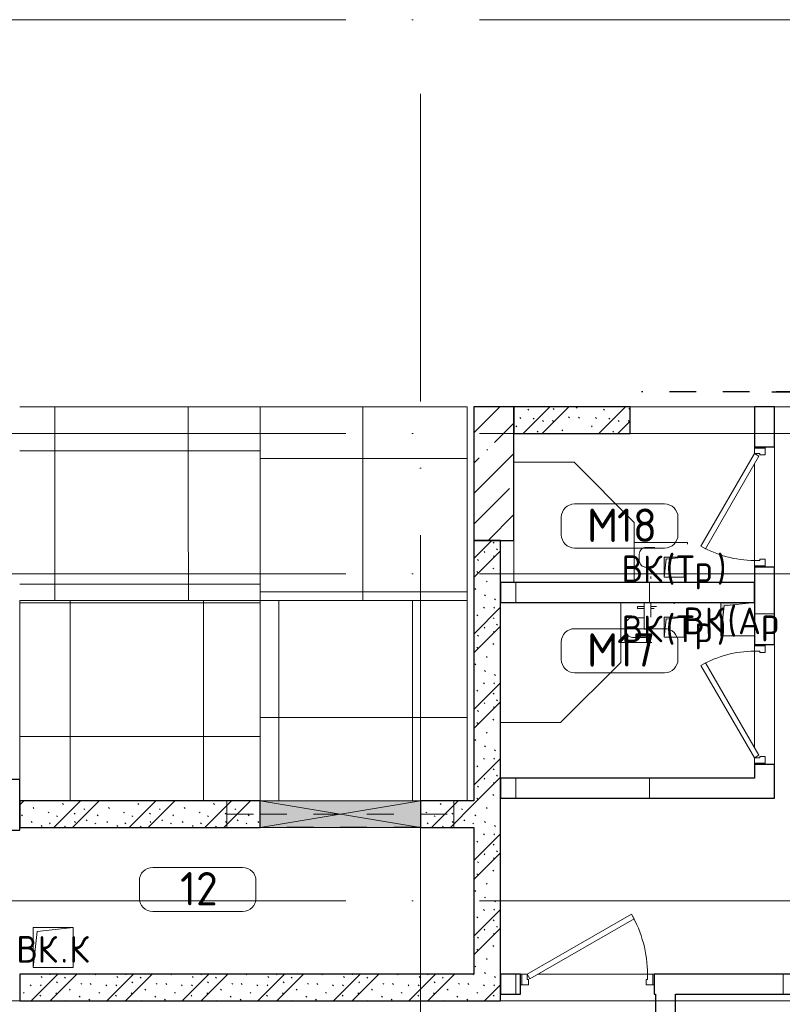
# Model space of a CAD drawing. Header units: millimetres. Extents: x -30540 to 175469, y -11730 to 122288.
# Tile 10 of 119: x 5285 to 10995, y 39075 to 46450. Entities that reach past the tile are written whole.
import ezdxf

# ---------------------------------------------------------------- set-up
doc = ezdxf.new("R2010")
doc.units = ezdxf.units.MM
for name, pattern in [('3_ Штрих_ 1 х 1 мм', [400, 200, -200]), ('ADSK_Линия сетки', [5000, 4000, -500, 0, -500]), ('ADSK_Штриховая_ш3 п1_5', [900, 600, -300])]:
    doc.linetypes.add(name, pattern=pattern)
for name, color, linetype, lineweight in [('A-____-NOTE-TEXT', 7, 'Continuous', 18), ('A-AREA-____-IDEN', 7, 'Continuous', 9), ('A-DOOR-____-MCUT', 7, 'Continuous', 9), ('A-DOOR-____-OTLN', 7, 'Continuous', 18), ('A-DOOR-FRAM-MCUT', 7, 'Continuous', 9), ('A-DOOR-OPNG-OTLN', 7, 'Continuous', 18), ('A-FLOR-____-OTLN', 7, 'Continuous', 18), ('A-FLOR-____-PATT', 7, 'Continuous', 18), ('A-GENM-____-OTLN', 7, 'Continuous', 18), ('A-GLAZ-____-MCUT', 7, 'Continuous', 9), ('A-GLAZ-____-OTLN', 7, 'Continuous', 18), ('A-WALL-____-MCUT', 7, 'Continuous', 40), ('A-WALL-____-PATT', 7, 'Continuous', 40), ('I-WALL-____-MCUT', 7, 'Continuous', 40), ('M-EQPM-____-OTLN', 7, 'Continuous', 18), ('P-SANR-FIXT-OTLN', 7, 'Continuous', 18), ('S-BEAM-____-OTLN', 7, 'Continuous', 18), ('S-COLS-____-MCUT', 7, 'Continuous', 40), ('S-COLS-____-OTLN', 7, 'Continuous', 18), ('S-GRID-____-OTLN', 7, 'Continuous', 9)]:
    doc.layers.add(name, color=color, linetype=linetype, lineweight=lineweight)
doc.layers.add('A-AREA-____-OTLN', color=4, linetype='ADSK_Штриховая_ш3 п1_5', lineweight=40, true_color=0x00ffff)
doc.styles.add('GOST Common', font='GOST_Common.ttf', dxfattribs={"height": 200})
doc.styles.add('GOST Common_3', font='GOST_Common.ttf', dxfattribs={"height": 250})
pattern_1 = [(135, (300.56, 377.28), (-565.6854, 6e-14), [10, -790]), (135, (349.8, 474.73), (-565.6854, 6e-14), [10, -790]), (135, (423.93, 473.06), (-565.6854, 6e-14), [10, -790]), (135, (229.92, 447.9), (-565.6854, 6e-14), [10, -790]), (135, (155.08, 447.9), (-565.6854, 6e-14), [10, -790]), (135, (114.9, 369.03), (-565.6854, 6e-14), [10, -790]), (135, (132.43, 285.8), (-565.6854, 6e-14), [10, -790]), (135, (214.66, 322), (-565.6854, 6e-14), [10, -790]), (135, (198.16, 261.88), (-565.6854, 6e-14), [10, -790]), (135, (45.2, 272.9), (-565.6854, 6e-14), [10, -790]), (135, (42.32, 336.16), (-565.6854, 6e-14), [10, -790]), (135, (92.26, 192.24), (-565.6854, 6e-14), [10, -790]), (135, (7.07, 149.2), (-565.6854, 6e-14), [10, -790]), (135, (80.6, 95.1), (-565.6854, 6e-14), [10, -790]), (135, (79.53, 36.94), (-565.6854, 6e-14), [10, -790]), (135, (153.87, 74.56), (-565.6854, 6e-14), [10, -790]), (135, (228.35, 124.8), (-565.6854, 6e-14), [10, -790]), (135, (279.75, 180.4), (-565.6854, 6e-14), [10, -790]), (135, (282.9, 31.63), (-565.6854, 6e-14), [10, -790]), (135, (377.38, 53.45), (-565.6854, 6e-14), [10, -790]), (135, (352.28, 102.7), (-565.6854, 6e-14), [10, -790]), (135, (354.05, 0), (-565.6854, 6e-14), [10, -790]), (135, (553.23, 16.45), (-565.6854, 6e-14), [10, -790]), (135, (542.38, 63.45), (-565.6854, 6e-14), [10, -790]), (135, (536.58, 239.3), (-565.6854, 6e-14), [10, -790]), (135, (475.85, 203.9), (-565.6854, 6e-14), [10, -790]), (135, (475.85, 316.54), (-565.6854, 6e-14), [10, -790]), (135, (520.8, 408.7), (-565.6854, 6e-14), [10, -790]), (135, (551.1, 470.8), (-565.6854, 6e-14), [10, -790]), (135, (235.25, 537.93), (-565.6854, 6e-14), [10, -790]), (135, (407.25, 547.65), (-565.6854, 6e-14), [10, -790]), (135, (94.5, 558.6), (-565.6854, 6e-14), [10, -790]), (135, (46.4, 532.3), (-565.6854, 6e-14), [10, -790]), (135, (85.56, 465.04), (-565.6854, 6e-14), [10, -790]), (135, (355.53, 181.14), (-565.6854, 6e-14), [10, -790]), (135, (362.23, 243.6), (-565.6854, 6e-14), [10, -790]), (135, (413.45, 344.1), (-565.6854, 6e-14), [10, -790]), (135, (286.3, 273.25), (-565.6854, 6e-14), [10, -790]), (135, (423.02, 263.72), (-565.6854, 6e-14), [10, -790]), (135, (162.94, 190.2), (-565.6854, 6e-14), [10, -790]), (135, (470.25, 120.93), (-565.6854, 6e-14), [10, -790]), (135, (484.48, 9.78), (-565.6854, 6e-14), [10, -790]), (45, (0, 212.13), (-565.6854, 0), []), (45, (212.13, 0), (-565.6854, 0), []), (45, (353.55, 0), (-565.6854, 0), []), (45, (0, 353.55), (-565.6854, 0), [])]
pattern_2 = [(0, (0, 0), (0, 1000), []), (90, (0, 0), (-1000, 6e-14), [])]

# ---------------------------------------------------------------- blocks, each defined once
blk = doc.blocks.new('FP_25-01 ЭО')
at = {"layer": 'A-FLOR-____-PATT', "color": 254, "lineweight": 5, "true_color": 0xe4e4e4}
for p, q in [((5547.7, 42825.3), (5547.1, 43550.3)), ((6547.2, 42825.2), (6546.5, 43550.2)), ((5285.5, 43221.1), (5885.5, 43221.1)), ((5885.5, 43221.1), (6485.5, 43221)), ((6485.5, 43221), (7085.5, 43220.9)), ((5548.4, 42100.3), (5547.7, 42825.3)), ((6547.8, 42100.2), (6547.2, 42825.2)), ((5285.6, 42221.4), (5885.6, 42221.3)), ((5885.6, 42221.3), (6485.6, 42221.3)), ((6485.6, 42221.3), (7085.6, 42221.2))]:
    blk.add_line(p, q, dxfattribs=at)
blk = doc.blocks.new('FP_26-01 ЭО')
at = {"layer": 'A-FLOR-____-PATT', "color": 254, "lineweight": 5, "true_color": 0xe4e4e4}
for p, q in [((5285.7, 42081.8), (6185.7, 42081.8)), ((5663, 41350), (5662.8, 42100)), ((6185.7, 42081.8), (7085.7, 42081.9)), ((6662.4, 41350.1), (6662.2, 42100.1)), ((5663.1, 40600), (5663, 41350)), ((6662.5, 40600.1), (6662.4, 41350.1)), ((5285.6, 41081.8), (6185.6, 41081.9)), ((6185.6, 41081.9), (7085.6, 41081.9))]:
    blk.add_line(p, q, dxfattribs=at)
blk = doc.blocks.new('FP_27-01 ЭО')
at = {"layer": 'A-FLOR-____-PATT', "color": 254, "lineweight": 5, "true_color": 0xe4e4e4}
for p, q in [((7225.9, 41350.1), (7225.8, 42100.1)), ((8225.8, 41350), (8225.8, 42100)), ((7225.9, 40600.1), (7225.9, 41350.1)), ((8225.8, 40600), (8225.8, 41350)), ((7085.2, 41223.3), (7860.2, 41223.2)), ((7860.2, 41223.2), (8635.2, 41223.2))]:
    blk.add_line(p, q, dxfattribs=at)
blk = doc.blocks.new('FP_28-01 ЭО')
at = {"layer": 'A-FLOR-____-PATT', "color": 254, "lineweight": 5, "true_color": 0xe4e4e4}
for p, q in [((7854.3, 42825.1), (7854.4, 43550.1)), ((7085.1, 43164), (7860.1, 43163.9)), ((7860.1, 43163.9), (8635.1, 43163.9)), ((7854.3, 42100.1), (7854.3, 42825.1)), ((7085.1, 42164), (7860.1, 42163.9)), ((7860.1, 42163.9), (8635.1, 42163.9))]:
    blk.add_line(p, q, dxfattribs=at)
blk = doc.blocks.new('АР_Дверь однопольная - 1000х2100h_900__Глухая_1 эт-4640983-01 ЭО')
at = {"layer": 'A-DOOR-____-MCUT', "color": 254, "lineweight": 15, "true_color": 0xcccccc}
for p, q in [((329.4, 525), (-450, 75)), ((349.4, 490.4), (329.4, 525)), ((-430, 40.4), (349.4, 490.4)), ((-450, 75), (-430, 40.4))]:
    blk.add_line(p, q, dxfattribs=at)
at = {"layer": 'A-DOOR-____-OTLN', "color": 254, "lineweight": 13, "true_color": 0xcccccc}
blk.add_arc((-450, 75), 900, 360, 30, dxfattribs=at)
at = {"layer": 'A-DOOR-FRAM-MCUT', "color": 254, "lineweight": 15, "true_color": 0xcccccc}
for p, q in [((-490, 75), (-500, 75)), ((-450, 75), (-490, 75)), ((-490, 75), (-490, -5)), ((-450, 35), (-450, 75)), ((490, 75), (450, 75)), ((450, 75), (450, 35)), ((490, -5), (490, 75)), ((490, 75), (500, 75)), ((-440, 35), (-450, 35)), ((-440, -5), (-440, 35)), ((450, 35), (440, 35)), ((440, 35), (440, -5)), ((-490, -5), (-500, -5)), ((-490, -5), (-440, -5)), ((440, -5), (490, -5)), ((490, -5), (500, -5))]:
    blk.add_line(p, q, dxfattribs=at)
blk = doc.blocks.new('АР_Дверь однопольная - 900х2100h_800__Глухая_1 эт_Су-4641052-01 ЭО')
at = {"layer": 'A-DOOR-____-MCUT', "color": 254, "lineweight": 15, "true_color": 0xcccccc}
for p, q in [((292.8, 475), (-400, 75)), ((312.8, 440.4), (292.8, 475)), ((-380, 40.4), (312.8, 440.4)), ((-400, 75), (-380, 40.4))]:
    blk.add_line(p, q, dxfattribs=at)
at = {"layer": 'A-DOOR-____-OTLN', "color": 254, "lineweight": 13, "true_color": 0xcccccc}
blk.add_arc((-400, 75), 800, 360, 30, dxfattribs=at)
at = {"layer": 'A-DOOR-FRAM-MCUT', "color": 254, "lineweight": 15, "true_color": 0xcccccc}
for p, q in [((-440, 75), (-450, 75)), ((-400, 75), (-440, 75)), ((-440, 75), (-440, -5)), ((-400, 35), (-400, 75)), ((440, 75), (400, 75)), ((400, 75), (400, 35)), ((440, -5), (440, 75)), ((440, 75), (450, 75)), ((-390, 35), (-400, 35)), ((-390, -5), (-390, 35)), ((400, 35), (390, 35)), ((390, 35), (390, -5)), ((-440, -5), (-450, -5)), ((-440, -5), (-390, -5)), ((390, -5), (440, -5)), ((440, -5), (450, -5))]:
    blk.add_line(p, q, dxfattribs=at)
blk = doc.blocks.new('АР_Дверь однопольная - 900х2100h_800__Глухая_1 эт_Су-4641112-01 ЭО')
at = {"layer": 'A-DOOR-____-MCUT', "color": 254, "lineweight": 15, "true_color": 0xcccccc}
for p, q in [((-292.8, 475), (-312.8, 440.4)), ((400, 75), (-292.8, 475)), ((-312.8, 440.4), (380, 40.4)), ((380, 40.4), (400, 75))]:
    blk.add_line(p, q, dxfattribs=at)
at = {"layer": 'A-DOOR-____-OTLN', "color": 254, "lineweight": 13, "true_color": 0xcccccc}
blk.add_arc((400, 75), 800, 150, 180, dxfattribs=at)
at = {"layer": 'A-DOOR-FRAM-MCUT', "color": 254, "lineweight": 15, "true_color": 0xcccccc}
for p, q in [((-440, 75), (-450, 75)), ((-400, 75), (-440, 75)), ((-440, 75), (-440, -5)), ((-400, 35), (-400, 75)), ((440, 75), (400, 75)), ((400, 75), (400, 35)), ((440, -5), (440, 75)), ((440, 75), (450, 75)), ((-390, 35), (-400, 35)), ((-390, -5), (-390, 35)), ((400, 35), (390, 35)), ((390, 35), (390, -5)), ((-440, -5), (-450, -5)), ((-440, -5), (-390, -5)), ((390, -5), (440, -5)), ((440, -5), (450, -5))]:
    blk.add_line(p, q, dxfattribs=at)
blk = doc.blocks.new('АР_Проем - Настраиваемый-4663646-01 ЭО')
at = {"layer": 'A-DOOR-OPNG-OTLN', "color": 254, "lineweight": 13, "true_color": 0xcccccc}
for p, q in [((-600, 100), (600, 100)), ((-600, -100), (600, -100))]:
    blk.add_line(p, q, dxfattribs=at)
blk = doc.blocks.new('АР_Проем - Настраиваемый-6880423-01 ЭО')
at = {"layer": 'A-DOOR-OPNG-OTLN', "color": 254, "lineweight": 13, "true_color": 0xcccccc}
for p, q in [((-670, 125), (670, 125)), ((-670, -125), (670, -125))]:
    blk.add_line(p, q, dxfattribs=at)
blk = doc.blocks.new('АР_Перемычка - 200_Уx2_50x5__250-250-5284486-01 ЭО')
at = {"layer": 'S-BEAM-____-OTLN', "color": 254, "linetype": '3_ Штрих_ 1 х 1 мм', "lineweight": 15, "true_color": 0xdcdcdc}
for p, q in [((-850, 100), (-850, -100)), ((850, 100), (850, -100)), ((-850, 0), (-600, 0)), ((-600, 0), (600, 0)), ((600, 0), (850, 0))]:
    blk.add_line(p, q, dxfattribs=at)
blk = doc.blocks.new('АР_Отверстие прямоугольное - ОВВ-5238054-01 ЭО')
at = {"layer": 'A-GLAZ-____-OTLN', "lineweight": 13, "true_color": 0xf9f9f9}
blk.add_hatch(color=7, dxfattribs=at).paths.add_polyline_path([(725, -100), (725, 100), (-475, 100), (-475, -100), (717.4, -100)])
at = {"layer": 'A-GLAZ-____-MCUT', "color": 254, "lineweight": 15, "true_color": 0xcccccc}
for p, q in [((-475, 100), (-475, -100)), ((725, 100), (725, -100))]:
    blk.add_line(p, q, dxfattribs=at)
at = {"layer": 'A-GLAZ-____-OTLN', "color": 254, "lineweight": 5, "true_color": 0xcccccc}
for p, q in [((725, 100), (-475, -100)), ((-475, 100), (725, -100))]:
    blk.add_line(p, q, dxfattribs=at)
at = {"layer": 'A-GLAZ-____-OTLN', "color": 254, "lineweight": 13, "true_color": 0xcccccc}
for p, q in [((725, 100), (-475, 100)), ((-475, 100), (-475, -100)), ((725, -100), (725, 100)), ((-475, -100), (725, -100))]:
    blk.add_line(p, q, dxfattribs=at)
blk = doc.blocks.new('АР_Перемычка - 200_Уx2_50x5__250-250-5284613-01 ЭО')
at = {"layer": 'S-BEAM-____-OTLN', "color": 254, "linetype": '3_ Штрих_ 1 х 1 мм', "lineweight": 15, "true_color": 0xdcdcdc}
for p, q in [((-850, 100), (-850, -100)), ((850, 100), (850, -100)), ((-850, 0), (-600, 0)), ((-600, 0), (600, 0)), ((600, 0), (850, 0))]:
    blk.add_line(p, q, dxfattribs=at)
blk = doc.blocks.new('АР_Канал вертикальный прямоугольный - ВК_Ар_-5078189-01 ЭО')
at = {"layer": 'M-EQPM-____-OTLN', "lineweight": 13, "true_color": 0xe2e2e2}
blk.add_hatch(color=254, dxfattribs=at).paths.add_polyline_path([(-125, -125), (-100, 100), (125, 125), (-125, 125)])
at = {"layer": 'M-EQPM-____-OTLN', "color": 253, "lineweight": 13, "true_color": 0xaaaaaa}
for p, q in [((125, 125), (-125, 125)), ((-125, 125), (-125, -125)), ((125, 125), (-125, 125)), ((-125, 125), (-125, -125)), ((-125, -125), (-125, 125)), ((-125, 125), (125, 125)), ((-125, -125), (-100, 100)), ((-125, -125), (-100, 100)), ((-100, 100), (125, 125)), ((-100, 100), (125, 125)), ((125, -125), (125, 125)), ((125, 125), (125, -125)), ((-125, -125), (125, -125)), ((125, -125), (-125, -125))]:
    blk.add_line(p, q, dxfattribs=at)
blk = doc.blocks.new('АР_Канал вертикальный прямоугольный - ВК_Тр_-5078187-01 ЭО')
at = {"layer": 'M-EQPM-____-OTLN', "lineweight": 13, "true_color": 0xe2e2e2}
blk.add_hatch(color=254, dxfattribs=at).paths.add_polyline_path([(-75, -75), (-60, 60), (75, 75), (-75, 75)])
at = {"layer": 'M-EQPM-____-OTLN', "color": 253, "lineweight": 13, "true_color": 0xaaaaaa}
for p, q in [((75, 75), (-75, 75)), ((-75, 75), (-75, -75)), ((75, 75), (-75, 75)), ((-75, 75), (-75, -75)), ((-75, -75), (-75, 75)), ((-75, 75), (75, 75)), ((-60, 60), (75, 75)), ((-60, 60), (75, 75)), ((75, -75), (75, 75)), ((75, 75), (75, -75)), ((-75, -75), (-60, 60)), ((-75, -75), (-60, 60)), ((-75, -75), (75, -75)), ((75, -75), (-75, -75))]:
    blk.add_line(p, q, dxfattribs=at)
blk = doc.blocks.new('АР_Канал вертикальный прямоугольный - ВК_К-5078221-01 ЭО')
at = {"layer": 'A-GENM-____-OTLN', "color": 253, "lineweight": 13, "true_color": 0xaaaaaa}
for p, q in [((-150, -150), (-150, 150)), ((-150, 150), (150, 150))]:
    blk.add_line(p, q, dxfattribs=at)
at = {"layer": 'M-EQPM-____-OTLN', "color": 253, "lineweight": 13, "true_color": 0xaaaaaa}
for p, q in [((-150, -150), (-150, 150)), ((-150, 150), (150, 150)), ((-120, 120), (150, 150)), ((150, 150), (150, -150)), ((-150, -150), (-120, 120)), ((150, -150), (-150, -150))]:
    blk.add_line(p, q, dxfattribs=at)
blk = doc.blocks.new('A-PLU-Sink-2D - 300 x 400mm-893884-01 ЭО')
at = {"layer": 'P-SANR-FIXT-OTLN', "color": 253, "lineweight": 13, "true_color": 0xaaaaaa}
for p, q in [((215.7, 152.3), (81.9, 152.3)), ((81.9, 152.3), (215.7, 152.3)), ((215.7, -147.7), (215.7, 152.3)), ((215.7, 152.3), (215.7, -147.7)), ((88.7, 122.3), (90.7, 122.3)), ((90.7, 122.3), (90.7, 107.3)), ((126.8, 38), (90.7, 38)), ((177.6, -58.8), (177.6, -12.8)), ((-184.3, -133.9), (-184.3, -147.7)), ((-184.3, -147.7), (-184.3, -133.9)), ((59.6, -109.6), (126.8, -109.6)), ((-184.3, -147.7), (215.7, -147.7)), ((215.7, -147.7), (-184.3, -147.7))]:
    blk.add_line(p, q, dxfattribs=at)
for centre, start, end in [((126.8, -12.8), 360, 90), ((126.8, -58.8), 270, 0)]:
    blk.add_arc(centre, 50.8, start, end, dxfattribs=at)
blk = doc.blocks.new('A-PLU-Shower_Corner_2D - 900x900-951159-01 ЭО')
at = {"layer": 'P-SANR-FIXT-OTLN', "color": 253, "lineweight": 13, "true_color": 0xaaaaaa}
for p, q in [((-450, 900), (-900, 450)), ((-450, 900), (-900, 450)), ((0, 900), (-450, 900)), ((-450, 900), (0, 900)), ((0, 0), (0, 900)), ((0, 900), (0, 0)), ((-900, 450), (-900, 0)), ((-900, 0), (-900, 450)), ((0, 0), (-900, 0)), ((-900, 0), (0, 0))]:
    blk.add_line(p, q, dxfattribs=at)
blk = doc.blocks.new('A-PLU-Sink-2D - 300 x 400mm-2359703-01 ЭО')
at = {"layer": 'P-SANR-FIXT-OTLN', "color": 253, "lineweight": 13, "true_color": 0xaaaaaa}
for p, q in [((-18.1, 147.7), (215.7, 147.7)), ((215.7, 147.7), (-18.1, 147.7)), ((215.7, 147.7), (215.7, -152.3)), ((215.7, -152.3), (215.7, 147.7)), ((-9.7, 109.6), (126.8, 109.6)), ((40.7, 47.7), (-9.3, 47.7)), ((40.7, -152.3), (40.7, 47.7)), ((177.6, 58.8), (177.6, 12.8)), ((-9.3, -42.3), (-9.3, -152.3)), ((126.8, -38), (40.7, -38)), ((-184.3, -152.3), (-184.3, -142.3)), ((-184.3, -142.3), (-184.3, -152.3)), ((-9.3, -122.3), (-52.5, -122.3)), ((-34.8, -107.3), (-9.3, -107.3)), ((90.7, -107.3), (40.7, -107.3)), ((40.7, -122.3), (90.7, -122.3)), ((90.7, -122.3), (90.7, -107.3)), ((215.7, -152.3), (-184.3, -152.3)), ((-184.3, -152.3), (215.7, -152.3))]:
    blk.add_line(p, q, dxfattribs=at)
for centre, start, end in [((126.8, 58.8), 360, 90), ((126.8, 12.8), 270, 0)]:
    blk.add_arc(centre, 50.8, start, end, dxfattribs=at)
blk = doc.blocks.new('A-PLU-Shower_Corner_2D - 900x900-951487-01 ЭО')
at = {"layer": 'P-SANR-FIXT-OTLN', "color": 253, "lineweight": 13, "true_color": 0xaaaaaa}
for p, q in [((-900, 0), (0, 0)), ((-900, -450), (-900, 0)), ((0, 0), (-900, 0)), ((-900, 0), (-900, -450)), ((0, 0), (0, -900)), ((0, -900), (0, 0)), ((-450, -900), (-900, -450)), ((-450, -900), (-900, -450)), ((0, -900), (-450, -900)), ((-450, -900), (0, -900))]:
    blk.add_line(p, q, dxfattribs=at)
blk = doc.blocks.new('Наметкина 10_РД_АР_К1_отсоединено_rvt-1-01 ЭО')
at = {"layer": 'A-WALL-____-PATT', "lineweight": 5, "true_color": 0xcccccc}
h = blk.add_hatch(dxfattribs=at)
h.set_pattern_fill('FP_1', color=254, style=0, pattern_type=2)
h.set_pattern_definition(pattern_1)
h.paths.add_polyline_path([(9855.3, 43350), (9855.3, 43550), (8985.3, 43550), (8985.3, 43350)])
h = blk.add_hatch(dxfattribs=at)
h.set_pattern_fill('FP_2', color=254, style=0, pattern_type=2)
h.set_pattern_definition(pattern_2)
h.paths.add_polyline_path([(10785.3, 40770), (10935.3, 40770), (10935.3, 40870), (10785.3, 40870)])
h.paths.add_polyline_path([(10785.3, 41770), (10935.3, 41770), (10935.3, 42350), (10785.3, 42350), (10785.3, 41805.9)])
h.paths.add_polyline_path([(10935.3, 43250), (10935.3, 43550), (10785.3, 43550), (10785.3, 43250)])
h = blk.add_hatch(dxfattribs=at)
h.set_pattern_fill('FP_1', color=254, style=0, pattern_type=2)
h.set_pattern_definition(pattern_1)
h.paths.add_polyline_path([(8885.3, 39300), (8885.3, 42550), (8685.3, 42550), (8685.3, 39300)])
h = blk.add_hatch(dxfattribs=at)
h.set_pattern_fill('FP_2', color=254, style=0, pattern_type=2)
h.set_pattern_definition(pattern_2)
h.paths.add_polyline_path([(10560.3, 42085), (10785.3, 42085), (10785.3, 42235), (8885.3, 42235), (8885.3, 42085), (10535.3, 42085)])
h = blk.add_hatch(dxfattribs=at)
h.set_pattern_fill('FP_3', color=254, style=0, pattern_type=2)
h.set_pattern_definition([(45, (0, 0), (-424.264, 424.264), []), (45, (0, 282.8), (-424.264, 424.264), [])])
h.paths.add_polyline_path([(5285.3, 40380), (5285.3, 40760), (5035.3, 40760), (5035.3, 40380)])
h = blk.add_hatch(dxfattribs=at)
h.set_pattern_fill('FP_2', color=254, style=0, pattern_type=2)
h.set_pattern_definition(pattern_2)
h.paths.add_polyline_path([(8885.3, 40620), (10935.3, 40620), (10935.3, 40770), (8885.3, 40770)])
h = blk.add_hatch(dxfattribs=at)
h.set_pattern_fill('FP_1', color=254, style=0, pattern_type=2)
h.set_pattern_definition(pattern_1)
h.paths.add_polyline_path([(6238, 40400), (7085.3, 40400), (7085.3, 40600), (5285.3, 40600), (5285.3, 40400)])
h.paths.add_polyline_path([(8685.3, 40400), (8685.3, 40600), (8285.3, 40600), (8285.3, 40400)])
h = blk.add_hatch(dxfattribs=at)
h.set_pattern_fill('FP_1', color=254, style=0, pattern_type=2)
h.set_pattern_definition(pattern_1)
h.paths.add_polyline_path([(8885.3, 39100), (8885.3, 39300), (5285.3, 39300), (5285.3, 39100), (8277.7, 39100)])
h = blk.add_hatch(dxfattribs=at)
h.set_pattern_fill('FP_2', color=254, style=0, pattern_type=2)
h.set_pattern_definition(pattern_2)
h.paths.add_polyline_path([(12585.3, 39150), (13235.3, 39150), (13235.3, 39300), (10035.3, 39300), (10035.3, 39150), (12555.3, 39150)])
h.paths.add_polyline_path([(8885.3, 39150), (9035.3, 39150), (9035.3, 39300), (8885.3, 39300)])
h = blk.add_hatch(dxfattribs=at)
h.set_pattern_fill('FP_2', color=254, style=0, pattern_type=2)
h.set_pattern_definition(pattern_2)
h.paths.add_polyline_path([(10045.3, 36325), (10195.3, 36325), (10195.3, 37950), (10045.3, 37950), (10045.3, 37469)])
h.paths.add_polyline_path([(10045.3, 38950), (10195.3, 38950), (10195.3, 39150), (10045.3, 39150)])
at = {"layer": 'S-COLS-____-OTLN', "lineweight": 5, "true_color": 0xcccccc}
h = blk.add_hatch(dxfattribs=at)
h.set_pattern_fill('FP_5', color=254, style=0, pattern_type=2)
h.set_pattern_definition([(45, (0, 0), (-228.0985, 228.0985), []), (45, (228.1, 0), (-228.0985, 228.0985), [403.225, -80.645, 6.706, -73.939])])
h.paths.add_polyline_path([(8985.3, 42550), (8985.3, 43550), (8685.3, 43550), (8685.3, 42550)])
at = {"layer": 'A-AREA-____-OTLN', "color": 7, "linetype": '3_ Штрих_ 1 х 1 мм', "lineweight": 30, "true_color": 0xccffff}
for p, q in [((13549.3, 43662), (9941.3, 43662)), ((10915.3, 43662), (13435.3, 43662)), ((8285.3, 40400), (7085.3, 40400))]:
    blk.add_line(p, q, dxfattribs=at)
at = {"layer": 'A-FLOR-____-OTLN', "color": 254, "lineweight": 13, "true_color": 0xcccccc}
for p, q in [((5285.3, 43550), (7085.3, 43550)), ((7085.3, 42100), (7085.3, 43550)), ((7085.3, 43550), (8635.3, 43550)), ((8635.3, 43550), (8635.3, 42100)), ((10785.3, 43550), (9855.3, 43550)), ((12635.3, 43550), (10935.3, 43550)), ((10785.4, 43239.9), (10785.4, 43250)), ((10935.3, 43250), (10935.3, 42350)), ((10785.4, 42400), (10785.4, 43120.1)), ((10785.4, 42349.7), (10785.4, 42360.1)), ((5285.3, 42100), (7085.3, 42100)), ((7085.3, 40600), (7085.3, 42100)), ((8635.3, 42100), (7085.3, 42100)), ((8635.3, 42100), (8635.3, 40600)), ((10785.3, 41760), (10785.3, 41770)), ((10935.3, 41770), (10935.3, 40870)), ((10785.3, 41000), (10785.3, 41720)), ((10785.3, 40870), (10785.3, 40880)), ((8285.3, 40600), (7085.3, 40600)), ((7085.3, 40600), (7085.3, 40400)), ((8285.3, 40600), (7085.3, 40600)), ((8285.3, 40400), (8285.3, 40600)), ((8285.3, 40400), (7085.3, 40400)), ((7085.3, 40400), (8285.3, 40400)), ((9045.3, 39300), (9035.3, 39300)), ((9035.3, 39300), (9045.3, 39300)), ((9985.3, 39300), (9165.3, 39300)), ((9165.3, 39300), (9985.3, 39300)), ((10035.3, 39300), (10025.3, 39300)), ((10025.3, 39300), (10035.3, 39300))]:
    blk.add_line(p, q, dxfattribs=at)
at = {"layer": 'A-WALL-____-MCUT', "color": 254, "lineweight": 30, "true_color": 0xcccccc}
for p, q in [((9855.3, 43550), (8985.3, 43550)), ((8985.3, 43550), (8985.3, 43350)), ((9855.3, 43350), (9855.3, 43550)), ((10935.3, 43550), (10785.3, 43550)), ((10785.3, 43550), (10785.3, 43250)), ((10935.3, 43250), (10935.3, 43550)), ((8985.3, 43350), (9855.3, 43350)), ((10785.3, 43250), (10935.3, 43250)), ((10935.3, 42350), (10785.3, 42350)), ((10785.3, 42350), (10785.3, 41770)), ((10935.3, 41770), (10935.3, 42350)), ((10785.3, 42235), (8885.3, 42235)), ((8885.3, 42235), (8885.3, 42085)), ((10785.3, 42085), (10785.3, 42235)), ((8885.3, 42085), (10785.3, 42085)), ((10785.3, 41770), (10935.3, 41770)), ((10935.3, 40870), (10785.3, 40870)), ((10785.3, 40870), (10785.3, 40770)), ((10935.3, 40770), (10935.3, 40870)), ((5285.3, 40760), (5035.3, 40760)), ((5285.3, 40380), (5285.3, 40760)), ((10785.3, 40770), (8885.3, 40770)), ((8885.3, 40770), (8885.3, 40620)), ((10935.3, 40620), (10935.3, 40770)), ((8885.3, 40620), (10935.3, 40620)), ((5035.3, 40380), (5285.3, 40380)), ((9035.3, 39300), (8885.3, 39300)), ((8885.3, 39300), (8885.3, 39150)), ((9035.3, 39150), (9035.3, 39300)), ((13235.3, 39300), (10035.3, 39300)), ((10035.3, 39300), (10035.3, 39150)), ((8885.3, 39150), (9035.3, 39150)), ((10035.3, 39150), (10045.3, 39150)), ((10045.3, 39150), (10045.3, 38950)), ((10195.3, 38950), (10195.3, 39150)), ((10195.3, 39150), (13235.3, 39150))]:
    blk.add_line(p, q, dxfattribs=at)
at = {"layer": 'I-WALL-____-MCUT', "color": 254, "lineweight": 30, "true_color": 0xcccccc}
for p, q in [((8885.3, 42550), (8685.3, 42550)), ((8685.3, 42550), (8685.3, 40600)), ((8885.3, 39300), (8885.3, 42550)), ((7085.3, 40600), (5285.3, 40600)), ((5285.3, 40600), (5285.3, 40400)), ((7085.3, 40400), (7085.3, 40600)), ((8685.3, 40600), (8285.3, 40600)), ((8285.3, 40600), (8285.3, 40400)), ((5285.3, 40400), (7085.3, 40400)), ((8285.3, 40400), (8685.3, 40400)), ((8685.3, 40400), (8685.3, 39300)), ((8685.3, 39300), (5285.3, 39300)), ((5285.3, 39300), (5285.3, 39100)), ((8885.3, 39100), (8885.3, 39300)), ((5285.3, 39100), (8885.3, 39100))]:
    blk.add_line(p, q, dxfattribs=at)
at = {"layer": 'S-COLS-____-MCUT', "color": 254, "lineweight": 30, "true_color": 0xcccccc}
for p, q in [((8985.3, 43550), (8685.3, 43550)), ((8685.3, 43550), (8685.3, 42550)), ((8985.3, 42550), (8985.3, 43550)), ((8685.3, 42550), (8985.3, 42550))]:
    blk.add_line(p, q, dxfattribs=at)
at = {"layer": 'A-DOOR-____-OTLN', "color": 254, "lineweight": 13, "true_color": 0xcccccc}
for name, p, rotation in [('АР_Дверь однопольная - 900х2100h_800__Глухая_1 эт_Су-4641112-01 ЭО', (10860.3, 42800), 89.99999999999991), ('АР_Проем - Настраиваемый-6880423-01 ЭО', (5160.3, 41430), 269.9999999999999), ('АР_Дверь однопольная - 900х2100h_800__Глухая_1 эт_Су-4641052-01 ЭО', (10860.3, 41320), 89.99999999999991)]:
    blk.add_blockref(name, p, dxfattribs=dict(at, rotation=rotation))
for name, p in [('АР_Проем - Настраиваемый-4663646-01 ЭО', (7685.3, 40500)), ('АР_Дверь однопольная - 1000х2100h_900__Глухая_1 эт-4640983-01 ЭО', (9535.3, 39225))]:
    blk.add_blockref(name, p, dxfattribs=at)
at = {"layer": 'A-FLOR-____-OTLN', "color": 254, "lineweight": 13, "true_color": 0xcccccc}
for name in ['FP_25-01 ЭО', 'FP_28-01 ЭО', 'FP_26-01 ЭО', 'FP_27-01 ЭО']:
    blk.add_blockref(name, (0, 0), dxfattribs=at)
at = {"layer": 'A-GLAZ-____-OTLN', "color": 254, "lineweight": 13, "true_color": 0xcccccc}
blk.add_blockref('АР_Отверстие прямоугольное - ОВВ-5238054-01 ЭО', (7560.3, 40500), dxfattribs=at)
at = {"layer": 'M-EQPM-____-OTLN', "color": 253, "lineweight": 5, "true_color": 0xaaaaaa}
for name, p in [('АР_Канал вертикальный прямоугольный - ВК_Тр_-5078187-01 ЭО', (10185.3, 42350)), ('АР_Канал вертикальный прямоугольный - ВК_Ар_-5078189-01 ЭО', (10660.3, 41960)), ('АР_Канал вертикальный прямоугольный - ВК_Тр_-5078187-01 ЭО', (10185.3, 41900)), ('АР_Канал вертикальный прямоугольный - ВК_К-5078221-01 ЭО', (5535.3, 39500))]:
    blk.add_blockref(name, p, dxfattribs=at)
at = {"layer": 'P-SANR-FIXT-OTLN', "color": 253, "lineweight": 5, "true_color": 0xaaaaaa}
for name, p, rotation in [('A-PLU-Shower_Corner_2D - 900x900-951159-01 ЭО', (8985.3, 42235), 269.9999999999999), ('A-PLU-Sink-2D - 300 x 400mm-893884-01 ЭО', (10101, 42387.4), 180), ('A-PLU-Shower_Corner_2D - 900x900-951487-01 ЭО', (8885.3, 42085), 89.99999999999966), ('A-PLU-Sink-2D - 300 x 400mm-2359703-01 ЭО', (10001, 41932.7), 180)]:
    blk.add_blockref(name, p, dxfattribs=dict(at, rotation=rotation))
at = {"layer": 'S-BEAM-____-OTLN', "color": 254, "lineweight": 13, "true_color": 0xcccccc}
for name in ['АР_Перемычка - 200_Уx2_50x5__250-250-5284486-01 ЭО', 'АР_Перемычка - 200_Уx2_50x5__250-250-5284613-01 ЭО']:
    blk.add_blockref(name, (7685.3, 40500), dxfattribs=at)
at = {"layer": 'A-____-NOTE-TEXT', "color": 253, "lineweight": 5, "true_color": 0xaaaaaa, "char_height": 200, "attachment_point": 1, "style": 'GOST Common'}
for s, insert, width in [('ВК', (9791.1, 42437.2), 400.844), ('\\fGOST Common|b0|i0|c204|p34|;(', (10121.8, 42437.2), 96.203), ('Тр', (10201.2, 42437.2), 368.776), ('\\fGOST Common|b0|i0|c204|p34|;)', (10505.5, 42437.2), 96.203), ('ВК', (10253.1, 42047.2), 400.844), ('\\fGOST Common|b0|i0|c204|p34|;(', (10583.8, 42047.2), 96.203), ('Ар', (10663.2, 42047.2), 400.844), ('ВК', (9791.1, 41987.2), 400.844), ('\\fGOST Common|b0|i0|c204|p34|;(', (10121.8, 41987.2), 96.203), ('Тр', (10201.2, 41987.2), 368.776), ('\\fGOST Common|b0|i0|c204|p34|;)', (10505.5, 41987.2), 96.203), ('ВК', (5260.1, 39587.2), 400.844), ('\\fGOST Common|b0|i0|c204|p34|;К', (5657, 39587.2), 192.405), ('\\fGOST Common|b0|i0|c204|p34|;.', (5590.8, 39587.2), 80.169)]:
    blk.add_mtext(s, dxfattribs=dict(at, insert=insert, width=width))
blk = doc.blocks.new('Марка помещения 2 - Марка помещения 2-1605974-01 ЭО')
at = {"layer": 'A-AREA-____-IDEN', "color": 253, "true_color": 0xaaaaaa}
for p, q in [((-1.797, 0.841), (1.569, 0.841)), ((-2.297, -0.309), (-2.297, 0.341)), ((2.069, 0.341), (2.069, -0.309)), ((1.569, -0.809), (-1.797, -0.809))]:
    blk.add_line(p, q, dxfattribs=at)
for centre, start, end in [((-1.797, 0.341), 90, 180), ((1.569, 0.341), 0, 90), ((-1.797, -0.309), 180, 270), ((1.569, -0.309), 270, 360)]:
    blk.add_arc(centre, 0.5, start, end, dxfattribs=at)

msp = doc.modelspace()

# ---------------------------------------------------------------- linework, layer by layer
at = {"layer": 'S-GRID-____-OTLN', "color": 253, "linetype": 'ADSK_Линия сетки', "true_color": 0xaaaaaa}
for p, q in [((17726.8, 46450), (-28904.3, 46450)), ((8285.3, 23589.3), (8285.3, 45894.3)), ((17726.8, 43350), (-26364.3, 43350)), ((17726.8, 42300), (-28904.3, 42300)), ((17726.8, 39850), (-26364.3, 39850)), ((17726.8, 39100), (-26364.3, 39100))]:
    msp.add_line(p, q, dxfattribs=at)

# ---------------------------------------------------------------- block references
at = {"lineweight": 5}
msp.add_blockref('Наметкина 10_РД_АР_К1_отсоединено_rvt-1-01 ЭО', (0, 0), dxfattribs=at)
at = {"layer": 'A-AREA-____-IDEN', "color": 253, "true_color": 0xaaaaaa, "xscale": 199.9999999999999, "yscale": 199.9999999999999, "zscale": 199.9999999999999}
for p in [(9799.5, 42654.5), (9799.5, 41720.4), (6640.4, 39932)]:
    msp.add_blockref('Марка помещения 2 - Марка помещения 2-1605974-01 ЭО', p, dxfattribs=at)

# ---------------------------------------------------------------- texts
at = {"layer": 'A-AREA-____-IDEN', "color": 253, "true_color": 0xaaaaaa, "char_height": 250, "attachment_point": 1, "style": 'GOST Common_3'}
for s, insert, width in [('\\fGOST Common|b0|i0|c204|p34|;М', (9532, 42788.2), 272.574), ('18', (9756.9, 42788.2), 384.81), ('\\fGOST Common|b0|i0|c204|p34|;М', (9532, 41854.2), 272.574), ('17', (9756.9, 41854.2), 384.81), ('12', (6485.9, 40065.8), 384.81)]:
    msp.add_mtext(s, dxfattribs=dict(at, insert=insert, width=width))

doc.saveas('drawing.dxf')
